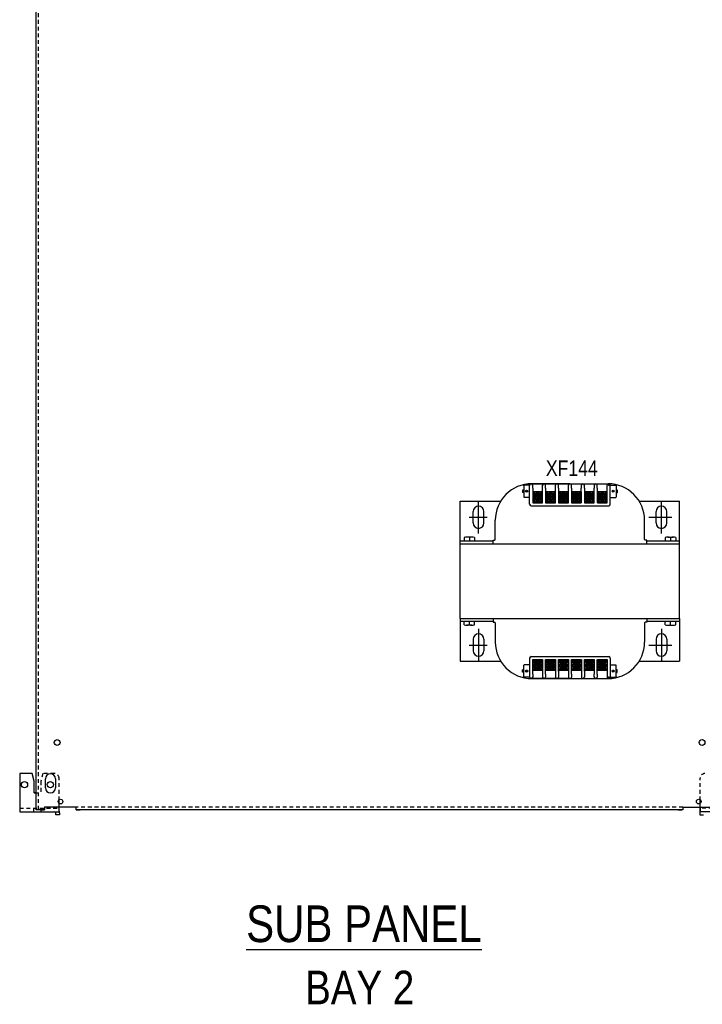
# Model space of a CAD drawing. Header units: inches. Extents: x 1399 to 7113, y 2289 to 6261.
# Tile 3 of 76: x 3048 to 3759, y 2908 to 3934. Entities that reach past the tile are written whole.
import ezdxf
from ezdxf.enums import TextEntityAlignment as Align

# ---------------------------------------------------------------- set-up
doc = ezdxf.new("R2010")
doc.units = ezdxf.units.IN
doc.header["$MEASUREMENT"] = 0
doc.linetypes.add('CENTER', pattern=[2, 1.25, -0.25, 0.25, -0.25])
doc.linetypes.add('VERDECKT', pattern=[7, 4, -3])
doc.layers.add('PWR_0150HP', color=7, linetype='Continuous')
doc.styles.get("Standard").update_dxf_attribs({"font": 'ARIALN.TTF'})

# ---------------------------------------------------------------- blocks, each defined once
blk = doc.blocks.new('SUBPANEL_FRONT')
for p, q in [((-358, -1880), (-358, -5)), ((-375, -1842.3), (-375, -1882.3)), ((-362, -1842.3), (-375, -1842.3)), ((-360, -1850.3), (-362, -1842.3)), ((-360, -1862.3), (-360, -1850.3)), ((-348.2, -1857.2), (-348.2, -1847.7)), ((-337.7, -1847.7), (-337.7, -1857.2)), ((-358, -1862.3), (-360, -1862.3)), ((-358, -1862.3), (-358, -1862.3)), ((-349, -1877), (-349, -1880)), ((-349, -1877), (-316, -1877)), ((-334, -1873.4), (-334, -1869.6)), ((-334, -1882.3), (-334, -1877)), ((-316, -1880), (-316, -1877)), ((316, -1877.3), (316, -1880)), ((316, -1877.3), (349, -1877.3)), ((334, -1873.4), (334, -1869.6)), ((334, -1877.3), (334, -1877)), ((334, -1877.3), (334, -1879.2)), ((-375, -1882.3), (-334, -1882.3)), ((-349, -1880), (-358, -1880)), ((-352.3, -1880), (-349, -1880)), ((-337.5, -1885.3), (-337.5, -1883.3)), ((-333.5, -1885.3), (-337.5, -1885.3)), ((-333.5, -1883.3), (-333.5, -1885.3)), ((316, -1880), (-316, -1880)), ((333.5, -1883.3), (333.5, -1885.3)), ((333.5, -1885.3), (337.5, -1885.3)), ((334, -1879.2), (334, -1880.8)), ((334, -1880.8), (334, -1881.9)), ((334, -1881.9), (334, -1882.3)), ((375, -1882.3), (334, -1882.3))]:
    blk.add_line(p, q)
at = {"linetype": 'VERDECKT'}
for p, q in [((-355.5, -1880), (-355.5, -10)), ((-351, -1842.3), (-353, -1850.3)), ((-339, -1842.3), (-351, -1842.3)), ((-353, -1850.3), (-353, -1862.3)), ((-334, -1877.3), (-334, -1847.3)), ((334, -1877.3), (334, -1847.3)), ((-360, -1862.3), (-353, -1862.3)), ((-334, -1877), (-334, -1873.4)), ((316, -1877.5), (-316, -1877.5)), ((316, -1877.5), (311, -1877.5)), ((334, -1877), (334, -1873.4)), ((334, -1877.6), (334, -1877.3)), ((334, -1878), (334, -1877.6)), ((-375, -1878.3), (-334, -1878.3)), ((-375, -1878.3), (-338.5, -1878.3)), ((-360.5, -1878.3), (-360.5, -1882.3)), ((-352.5, -1882.3), (-352.5, -1878.3)), ((-316, -1880), (-311, -1880)), ((311, -1880), (316, -1880)), ((334, -1878.2), (334, -1878)), ((334, -1878.3), (334, -1878.2)), ((334, -1882.3), (334, -1878.3)), ((375, -1878.3), (334, -1878.3))]:
    blk.add_line(p, q, dxfattribs=at)
for centre, radius in [((-336, -1810), 3), ((336, -1810), 3), ((-370, -1853.8), 3.25), ((-343, -1853.8), 3.25), ((-332.5, -1871.5), 2.4), ((332.5, -1871.5), 2.4)]:
    blk.add_circle(centre, radius)
for centre, radius, start, end in [((-343, -1847.7), 5.25, 0, 180), ((-343, -1857.2), 5.25, 180, 0), ((-338.5, -1883.3), 1, 0, 90), ((-338.5, -1883.3), 5, 0, 25.8419), ((338.5, -1883.3), 5, 154.1581, 180)]:
    blk.add_arc(centre, radius, start, end)
for centre, start, end in [((-339, -1847.3), 0, 90), ((339, -1847.3), 90, 180)]:
    blk.add_arc(centre, 5, start, end, dxfattribs=at)
blk = doc.blocks.new('3KVA_FRONT')
at = {"color": 7}
for p, q in [((65, 11.6), (65, 9.1)), ((66.3, 11.6), (65, 11.6)), ((66.3, 16.5), (66.3, 4.3)), ((72.3, 16.7), (66.6, 16.7)), ((72.3, -3.2), (72.3, 16.6)), ((73.7, 18.2), (155, 18.2)), ((114.3, 18.2), (73.9, 18.2)), ((75.5, 13.4), (75.5, 16.6)), ((75.5, 13.4), (75.5, -1.6)), ((85.8, 13.4), (85.8, 16.6)), ((85.8, -1.6), (85.8, 13.4)), ((89, 13.4), (89, 16.6)), ((89, 13.4), (89, -1.6)), ((99.3, -1.6), (99.2, 13.4)), ((99.3, 13.4), (99.3, 16.6)), ((102.4, 13.4), (102.4, 16.6)), ((102.4, 13.4), (102.5, -1.6)), ((112.7, 13.4), (112.7, 16.6)), ((112.7, -1.6), (112.7, 13.4)), ((114.3, 18.2), (154.7, 18.2)), ((115.9, 13.4), (115.9, 16.6)), ((115.9, 13.4), (115.9, -1.6)), ((126.2, -1.6), (126.1, 13.4)), ((126.2, 13.4), (126.2, 16.6)), ((129.3, 13.4), (129.3, 16.6)), ((129.3, 13.4), (129.4, -1.6)), ((139.6, -1.6), (139.6, 13.4)), ((139.7, 16.6), (139.7, 13.4)), ((142.8, 13.4), (142.8, 16.6)), ((142.8, 13.4), (142.8, -1.6)), ((153.1, 13.4), (153.1, 16.6)), ((153.1, -1.6), (153.1, 13.4)), ((156.3, 16.7), (162.1, 16.7)), ((156.3, -3.2), (156.3, 16.7)), ((162.3, 16.5), (162.3, 4.3)), ((162.3, 12), (163.6, 12)), ((163.6, 12), (163.6, 8.8)), ((66.3, 9.1), (65, 9.1)), ((72.3, 4), (66.6, 4)), ((75.6, 9.9), (75.6, -0.4)), ((85.8, 9.9), (75.6, 9.9)), ((77.3, 7.2), (75.6, 9)), ((75.6, 0.5), (77.3, 2.3)), ((78.2, 8.1), (76.4, 9.9)), ((76.4, -0.4), (78.2, 1.4)), ((77.1, 4.7), (78.9, 7.9)), ((78.9, 1.6), (77.1, 4.7)), ((80, 5.4), (77.5, 5.4)), ((80, 4.1), (77.5, 4.1)), ((82.5, 7.9), (78.9, 7.9)), ((82.5, 1.6), (78.9, 1.6)), ((80, 5.4), (80, 7)), ((80, 7), (81.4, 7)), ((80, 2.5), (80, 4.1)), ((80, 2.5), (81.4, 2.5)), ((81.4, 5.4), (81.4, 7)), ((81.4, 5.4), (83.9, 5.4)), ((81.4, 4.1), (83.9, 4.1)), ((81.4, 2.5), (81.4, 4.1)), ((84.3, 4.7), (82.5, 7.9)), ((84.3, 4.7), (82.5, 1.6)), ((83.2, 8.1), (84.9, 9.9)), ((84.9, -0.4), (83.2, 1.4)), ((84.1, 7.2), (85.8, 9)), ((85.8, 0.5), (84.1, 2.3)), ((85.8, -0.4), (85.8, 9.9)), ((89.1, 9.9), (89.1, -0.4)), ((99.3, 9.9), (89.1, 9.9)), ((90.8, 7.2), (89.1, 9)), ((89.1, 0.5), (90.8, 2.3)), ((91.7, 8.1), (89.9, 9.9)), ((89.9, -0.4), (91.7, 1.4)), ((90.6, 4.7), (92.4, 7.9)), ((92.4, 1.6), (90.6, 4.7)), ((93.5, 5.4), (91, 5.4)), ((93.5, 4.1), (91, 4.1)), ((96, 7.9), (92.4, 7.9)), ((96, 1.6), (92.4, 1.6)), ((93.5, 5.4), (93.5, 7)), ((93.5, 7), (94.9, 7)), ((93.5, 2.5), (93.5, 4.1)), ((93.5, 2.5), (94.9, 2.5)), ((94.9, 5.4), (94.9, 7)), ((94.9, 5.4), (97.4, 5.4)), ((94.9, 4.1), (97.4, 4.1)), ((94.9, 2.5), (94.9, 4.1)), ((97.8, 4.7), (96, 7.9)), ((97.8, 4.7), (96, 1.6)), ((96.7, 8.1), (98.4, 9.9)), ((98.4, -0.4), (96.7, 1.4)), ((97.6, 7.2), (99.3, 9)), ((99.3, 0.5), (97.6, 2.3)), ((99.3, -0.4), (99.3, 9.9)), ((102.5, 9.9), (102.5, -0.4)), ((112.8, 9.9), (102.5, 9.9)), ((104.3, 7.2), (102.5, 9)), ((102.5, 0.5), (104.3, 2.3)), ((105.2, 8.1), (103.4, 9.9)), ((103.4, -0.4), (105.2, 1.4)), ((104, 4.7), (105.8, 7.9)), ((105.8, 1.6), (104, 4.7)), ((107, 5.4), (104.4, 5.4)), ((107, 4.1), (104.4, 4.1)), ((109.4, 7.9), (105.8, 7.9)), ((109.4, 1.6), (105.8, 1.6)), ((107, 5.4), (107, 7)), ((107, 7), (108.3, 7)), ((107, 2.5), (107, 4.1)), ((107, 2.5), (108.3, 2.5)), ((108.3, 5.4), (108.3, 7)), ((108.3, 5.4), (110.9, 5.4)), ((108.3, 4.1), (110.9, 4.1)), ((108.3, 2.5), (108.3, 4.1)), ((111.3, 4.7), (109.4, 7.9)), ((111.3, 4.7), (109.4, 1.6)), ((110.1, 8.1), (111.9, 9.9)), ((111.9, -0.4), (110.1, 1.4)), ((111, 7.2), (112.8, 9)), ((112.8, 0.5), (111, 2.3)), ((112.8, -0.4), (112.8, 9.9)), ((116, 9.9), (116, -0.4)), ((126.2, 9.9), (116, 9.9)), ((117.7, 7.2), (116, 9)), ((116, 0.5), (117.7, 2.3)), ((118.6, 8.1), (116.9, 9.9)), ((116.9, -0.4), (118.6, 1.4)), ((117.5, 4.7), (119.3, 7.9)), ((119.3, 1.6), (117.5, 4.7)), ((120.4, 5.4), (117.9, 5.4)), ((120.4, 4.1), (117.9, 4.1)), ((122.9, 7.9), (119.3, 7.9)), ((122.9, 1.6), (119.3, 1.6)), ((120.4, 5.4), (120.4, 7)), ((120.4, 7), (121.8, 7)), ((120.4, 2.5), (120.4, 4.1)), ((120.4, 2.5), (121.8, 2.5)), ((121.8, 5.4), (121.8, 7)), ((121.8, 5.4), (124.3, 5.4)), ((121.8, 4.1), (124.3, 4.1)), ((121.8, 2.5), (121.8, 4.1)), ((124.7, 4.7), (122.9, 7.9)), ((124.7, 4.7), (122.9, 1.6)), ((123.6, 8.1), (125.3, 9.9)), ((125.3, -0.4), (123.6, 1.4)), ((124.5, 7.2), (126.2, 9)), ((126.2, 0.5), (124.5, 2.3)), ((126.2, -0.4), (126.2, 9.9)), ((129.4, 9.9), (129.4, -0.4)), ((139.7, 9.9), (129.4, 9.9)), ((131.2, 7.2), (129.4, 9)), ((129.4, 0.5), (131.2, 2.3)), ((132.1, 8.1), (130.3, 9.9)), ((130.3, -0.4), (132.1, 1.4)), ((131, 4.7), (132.8, 7.9)), ((132.8, 1.6), (131, 4.7)), ((133.9, 5.4), (131.4, 5.4)), ((133.9, 4.1), (131.4, 4.1)), ((136.4, 7.9), (132.8, 7.9)), ((136.4, 1.6), (132.8, 1.6)), ((133.9, 5.4), (133.9, 7)), ((133.9, 7), (135.3, 7)), ((133.9, 2.5), (133.9, 4.1)), ((133.9, 2.5), (135.3, 2.5)), ((135.3, 5.4), (135.3, 7)), ((135.3, 5.4), (137.8, 5.4)), ((135.3, 4.1), (137.8, 4.1)), ((135.3, 2.5), (135.3, 4.1)), ((138.2, 4.7), (136.4, 7.9)), ((138.2, 4.7), (136.4, 1.6)), ((137.1, 8.1), (138.8, 9.9)), ((138.8, -0.4), (137.1, 1.4)), ((137.9, 7.2), (139.7, 9)), ((139.7, 0.5), (137.9, 2.3)), ((139.7, -0.4), (139.7, 9.9)), ((142.9, 9.9), (142.9, -0.4)), ((153.2, 9.9), (142.9, 9.9)), ((144.7, 7.2), (142.9, 9)), ((142.9, 0.5), (144.7, 2.3)), ((145.5, 8.1), (143.8, 9.9)), ((143.8, -0.4), (145.5, 1.4)), ((144.4, 4.7), (146.2, 7.9)), ((146.2, 1.6), (144.4, 4.7)), ((147.3, 5.4), (144.8, 5.4)), ((147.3, 4.1), (144.8, 4.1)), ((149.8, 7.9), (146.2, 7.9)), ((149.8, 1.6), (146.2, 1.6)), ((147.3, 5.4), (147.3, 7)), ((147.3, 7), (148.7, 7)), ((147.3, 2.5), (147.3, 4.1)), ((147.3, 2.5), (148.7, 2.5)), ((148.7, 5.4), (148.7, 7)), ((148.7, 5.4), (151.2, 5.4)), ((148.7, 4.1), (151.2, 4.1)), ((148.7, 2.5), (148.7, 4.1)), ((151.6, 4.7), (149.8, 7.9)), ((151.6, 4.7), (149.8, 1.6)), ((150.5, 8.1), (152.3, 9.9)), ((152.3, -0.4), (150.5, 1.4)), ((151.4, 7.2), (153.2, 9)), ((153.2, 0.5), (151.4, 2.3)), ((153.2, -0.4), (153.2, 9.9)), ((156.3, 4), (162.1, 4)), ((162.3, 8.8), (163.6, 8.8)), ((73.9, -4.7), (155, -4.7)), ((75.6, -0.4), (85.8, -0.4)), ((75.6, -1.6), (85.7, -1.6)), ((89, -1.6), (99.2, -1.6)), ((89.1, -0.4), (99.3, -0.4)), ((102.5, -0.4), (112.8, -0.4)), ((102.5, -1.6), (112.7, -1.6)), ((116, -0.4), (126.2, -0.4)), ((116, -1.6), (126.1, -1.6)), ((129.4, -0.4), (139.7, -0.4)), ((129.4, -1.6), (139.6, -1.6)), ((142.9, -0.4), (153.2, -0.4)), ((142.9, -1.6), (153, -1.6)), ((4.1, -37.7), (4.1, -41.4)), ((9.5, -37.5), (6.8, -37.5)), ((12.2, -37.5), (9.5, -37.5)), ((9.5, -37.7), (9.5, -41.4)), ((15, -37.7), (15, -41.4)), ((34.2, -44.5), (34.2, -40.5)), ((34.2, -40.5), (35.8, -40.5)), ((194.4, -40.5), (192.8, -40.5)), ((194.4, -44.5), (194.4, -40.5)), ((213.6, -37.7), (213.6, -41.4)), ((216.4, -37.5), (219.1, -37.5)), ((219.1, -37.5), (221.8, -37.5)), ((219.1, -37.7), (219.1, -41.4)), ((224.5, -37.7), (224.5, -41.4)), ((0, -41.4), (34.2, -41.4)), ((0, -122.2), (0, -44.5)), ((0, -44.5), (228.6, -44.5)), ((34.2, -44.5), (194.4, -44.5)), ((194.4, -41.4), (228.6, -41.4)), ((228.6, -122.2), (228.6, -44.5)), ((0, -122.2), (228.6, -122.2)), ((34.2, -122.2), (194.4, -122.2)), ((34.2, -122.2), (34.2, -126.2)), ((194.4, -122.2), (194.4, -126.2)), ((0, -125.2), (34.2, -125.2)), ((4.1, -129), (4.1, -125.2)), ((9.5, -129.2), (6.8, -129.2)), ((9.5, -129), (9.5, -125.2)), ((12.2, -129.2), (9.5, -129.2)), ((15, -129), (15, -125.2)), ((34.2, -126.2), (35.8, -126.2)), ((194.4, -126.2), (192.8, -126.2)), ((194.4, -125.2), (228.6, -125.2)), ((213.6, -129), (213.6, -125.2)), ((216.4, -129.2), (219.1, -129.2)), ((219.1, -129), (219.1, -125.2)), ((219.1, -129.2), (221.8, -129.2)), ((224.5, -129), (224.5, -125.2)), ((72.3, -163.5), (72.3, -183.3)), ((73.9, -161.9), (155, -161.9)), ((156.3, -163.5), (156.3, -183.3)), ((66.3, -183.1), (66.3, -170.9)), ((72.3, -170.7), (66.6, -170.7)), ((75.5, -180.1), (75.5, -165.1)), ((75.6, -165.1), (85.7, -165.1)), ((75.6, -176.6), (75.6, -166.3)), ((75.6, -166.3), (85.8, -166.3)), ((75.6, -167.2), (77.3, -168.9)), ((77.3, -173.9), (75.6, -175.7)), ((76.4, -166.3), (78.2, -168.1)), ((78.9, -168.3), (77.1, -171.4)), ((77.1, -171.4), (78.9, -174.6)), ((80, -170.7), (77.5, -170.7)), ((80, -172.1), (77.5, -172.1)), ((82.5, -168.3), (78.9, -168.3)), ((80, -169.2), (81.4, -169.2)), ((80, -169.2), (80, -170.7)), ((80, -172.1), (80, -173.7)), ((80, -173.7), (81.4, -173.7)), ((81.4, -169.2), (81.4, -170.7)), ((81.4, -170.7), (83.9, -170.7)), ((81.4, -172.1), (81.4, -173.7)), ((81.4, -172.1), (83.9, -172.1)), ((84.3, -171.4), (82.5, -168.3)), ((84.3, -171.4), (82.5, -174.6)), ((84.9, -166.3), (83.2, -168.1)), ((85.8, -167.2), (84.1, -168.9)), ((84.1, -173.9), (85.8, -175.7)), ((85.8, -165.1), (85.8, -180.1)), ((85.8, -166.3), (85.8, -176.6)), ((89, -180.1), (89, -165.1)), ((89, -165.1), (99.2, -165.1)), ((89.1, -176.6), (89.1, -166.3)), ((89.1, -166.3), (99.3, -166.3)), ((89.1, -167.2), (90.8, -168.9)), ((90.8, -173.9), (89.1, -175.7)), ((89.9, -166.3), (91.7, -168.1)), ((92.4, -168.3), (90.6, -171.4)), ((90.6, -171.4), (92.4, -174.6)), ((93.5, -170.7), (91, -170.7)), ((93.5, -172.1), (91, -172.1)), ((96, -168.3), (92.4, -168.3)), ((93.5, -169.2), (94.9, -169.2)), ((93.5, -169.2), (93.5, -170.7)), ((93.5, -172.1), (93.5, -173.7)), ((93.5, -173.7), (94.9, -173.7)), ((94.9, -169.2), (94.9, -170.7)), ((94.9, -170.7), (97.4, -170.7)), ((94.9, -172.1), (94.9, -173.7)), ((94.9, -172.1), (97.4, -172.1)), ((97.8, -171.4), (96, -168.3)), ((97.8, -171.4), (96, -174.6)), ((98.4, -166.3), (96.7, -168.1)), ((99.3, -167.2), (97.6, -168.9)), ((97.6, -173.9), (99.3, -175.7)), ((99.2, -165.1), (99.2, -176.6)), ((99.3, -166.3), (99.3, -176.6)), ((102.4, -177.2), (102.5, -165.1)), ((102.5, -165.1), (112.7, -165.1)), ((102.5, -176.6), (102.5, -166.3)), ((102.5, -166.3), (112.8, -166.3)), ((102.5, -167.2), (104.3, -168.9)), ((104.3, -173.9), (102.5, -175.7)), ((103.4, -166.3), (105.2, -168.1)), ((105.8, -168.3), (104, -171.4)), ((104, -171.4), (105.8, -174.6)), ((107, -170.7), (104.4, -170.7)), ((107, -172.1), (104.4, -172.1)), ((109.4, -168.3), (105.8, -168.3)), ((107, -169.2), (108.3, -169.2)), ((107, -169.2), (107, -170.7)), ((107, -172.1), (107, -173.7)), ((107, -173.7), (108.3, -173.7)), ((108.3, -169.2), (108.3, -170.7)), ((108.3, -170.7), (110.9, -170.7)), ((108.3, -172.1), (108.3, -173.7)), ((108.3, -172.1), (110.9, -172.1)), ((111.3, -171.4), (109.4, -168.3)), ((111.3, -171.4), (109.4, -174.6)), ((111.9, -166.3), (110.1, -168.1)), ((112.8, -167.2), (111, -168.9)), ((111, -173.9), (112.8, -175.7)), ((112.7, -165.1), (112.7, -180.1)), ((112.8, -166.3), (112.8, -176.6)), ((115.9, -180.1), (115.9, -165.1)), ((116, -165.1), (126.1, -165.1)), ((116, -176.6), (116, -166.3)), ((116, -166.3), (126.2, -166.3)), ((116, -167.2), (117.7, -168.9)), ((117.7, -173.9), (116, -175.7)), ((116.9, -166.3), (118.6, -168.1)), ((119.3, -168.3), (117.5, -171.4)), ((117.5, -171.4), (119.3, -174.6)), ((120.4, -170.7), (117.9, -170.7)), ((120.4, -172.1), (117.9, -172.1)), ((122.9, -168.3), (119.3, -168.3)), ((120.4, -169.2), (121.8, -169.2)), ((120.4, -169.2), (120.4, -170.7)), ((120.4, -172.1), (120.4, -173.7)), ((120.4, -173.7), (121.8, -173.7)), ((121.8, -169.2), (121.8, -170.7)), ((121.8, -170.7), (124.3, -170.7)), ((121.8, -172.1), (121.8, -173.7)), ((121.8, -172.1), (124.3, -172.1)), ((124.7, -171.4), (122.9, -168.3)), ((124.7, -171.4), (122.9, -174.6)), ((125.3, -166.3), (123.6, -168.1)), ((126.2, -167.2), (124.5, -168.9)), ((124.5, -173.9), (126.2, -175.7)), ((126.2, -165.1), (126.2, -176.6)), ((126.2, -166.3), (126.2, -176.6)), ((129.4, -165.1), (139.6, -165.1)), ((129.4, -177.2), (129.4, -165.1)), ((129.4, -176.6), (129.4, -166.3)), ((129.4, -166.3), (139.7, -166.3)), ((129.4, -167.2), (131.2, -168.9)), ((131.2, -173.9), (129.4, -175.7)), ((130.3, -166.3), (132.1, -168.1)), ((132.8, -168.3), (131, -171.4)), ((131, -171.4), (132.8, -174.6)), ((133.9, -170.7), (131.4, -170.7)), ((133.9, -172.1), (131.4, -172.1)), ((136.4, -168.3), (132.8, -168.3)), ((133.9, -169.2), (135.3, -169.2)), ((133.9, -169.2), (133.9, -170.7)), ((133.9, -172.1), (133.9, -173.7)), ((133.9, -173.7), (135.3, -173.7)), ((135.3, -169.2), (135.3, -170.7)), ((135.3, -170.7), (137.8, -170.7)), ((135.3, -172.1), (135.3, -173.7)), ((135.3, -172.1), (137.8, -172.1)), ((138.2, -171.4), (136.4, -168.3)), ((138.2, -171.4), (136.4, -174.6)), ((138.8, -166.3), (137.1, -168.1)), ((139.7, -167.2), (137.9, -168.9)), ((137.9, -173.9), (139.7, -175.7)), ((139.6, -165.1), (139.6, -180.1)), ((139.7, -166.3), (139.7, -176.6)), ((142.8, -180.1), (142.8, -165.1)), ((142.9, -165.1), (153, -165.1)), ((142.9, -176.6), (142.9, -166.3)), ((142.9, -166.3), (153.2, -166.3)), ((142.9, -167.2), (144.7, -168.9)), ((144.7, -173.9), (142.9, -175.7)), ((143.8, -166.3), (145.5, -168.1)), ((146.2, -168.3), (144.4, -171.4)), ((144.4, -171.4), (146.2, -174.6)), ((147.3, -170.7), (144.8, -170.7)), ((147.3, -172.1), (144.8, -172.1)), ((149.8, -168.3), (146.2, -168.3)), ((147.3, -169.2), (148.7, -169.2)), ((147.3, -169.2), (147.3, -170.7)), ((147.3, -172.1), (147.3, -173.7)), ((147.3, -173.7), (148.7, -173.7)), ((148.7, -169.2), (148.7, -170.7)), ((148.7, -170.7), (151.2, -170.7)), ((148.7, -172.1), (148.7, -173.7)), ((148.7, -172.1), (151.2, -172.1)), ((151.6, -171.4), (149.8, -168.3)), ((151.6, -171.4), (149.8, -174.6)), ((152.3, -166.3), (150.5, -168.1)), ((153.2, -167.2), (151.4, -168.9)), ((151.4, -173.9), (153.2, -175.7)), ((153.1, -165.1), (153.1, -180.1)), ((153.2, -166.3), (153.2, -176.6)), ((156.3, -170.7), (162.1, -170.7)), ((162.3, -183.1), (162.3, -170.9)), ((65, -178.3), (65, -175.8)), ((66.3, -175.8), (65, -175.8)), ((66.3, -178.3), (65, -178.3)), ((72.3, -183.4), (66.6, -183.4)), ((75.5, -180.1), (75.5, -183.3)), ((85.8, -176.6), (75.6, -176.6)), ((78.2, -174.8), (76.4, -176.6)), ((82.5, -174.6), (78.9, -174.6)), ((83.2, -174.8), (84.9, -176.6)), ((85.8, -180.1), (85.8, -183.3)), ((89, -180.1), (89, -183.3)), ((99.3, -176.6), (89.1, -176.6)), ((91.7, -174.8), (89.9, -176.6)), ((96, -174.6), (92.4, -174.6)), ((96.7, -174.8), (98.4, -176.6)), ((99.3, -176.6), (99.3, -183.3)), ((102.4, -177.2), (102.4, -183.3)), ((112.8, -176.6), (102.5, -176.6)), ((105.2, -174.8), (103.4, -176.6)), ((109.4, -174.6), (105.8, -174.6)), ((110.1, -174.8), (111.9, -176.6)), ((112.7, -180.1), (112.7, -183.3)), ((115.9, -180.1), (115.9, -183.3)), ((126.2, -176.6), (116, -176.6)), ((118.6, -174.8), (116.9, -176.6)), ((122.9, -174.6), (119.3, -174.6)), ((123.6, -174.8), (125.3, -176.6)), ((126.2, -176.6), (126.2, -183.3)), ((129.3, -177.2), (129.3, -183.3)), ((139.7, -176.6), (129.4, -176.6)), ((132.1, -174.8), (130.3, -176.6)), ((136.4, -174.6), (132.8, -174.6)), ((137.1, -174.8), (138.8, -176.6)), ((139.7, -183.3), (139.7, -180.1)), ((142.8, -180.1), (142.8, -183.3)), ((153.2, -176.6), (142.9, -176.6)), ((145.5, -174.8), (143.8, -176.6)), ((149.8, -174.6), (146.2, -174.6)), ((150.5, -174.8), (152.3, -176.6)), ((153.1, -180.1), (153.1, -183.3)), ((156.3, -183.4), (162.1, -183.4)), ((162.3, -175.5), (163.6, -175.5)), ((162.3, -178.6), (163.6, -178.6)), ((163.6, -178.6), (163.6, -175.5)), ((73.7, -184.9), (155, -184.9)), ((114.3, -184.9), (73.9, -184.9)), ((114.3, -184.9), (154.7, -184.9))]:
    blk.add_line(p, q, dxfattribs=at)
for p, q in [((0, 0), (42.1, 0)), ((0, -44.5), (0, 0)), ((19.1, -33.6), (19.1, 0.1)), ((186.5, 0), (228.6, 0)), ((209.6, -33.6), (209.6, 0.1)), ((228.6, -44.5), (228.6, 0)), ((9.2, -16.8), (28.1, -16.8)), ((13.5, -22.7), (13.5, -10.8)), ((24.6, -22.7), (24.6, -10.8)), ((196.6, -16.8), (220.4, -16.8)), ((204, -22.7), (204, -10.8)), ((215.1, -22.7), (215.1, -10.8)), ((0, -122.2), (0, -166.7)), ((228.6, -122.2), (228.6, -166.7)), ((19.1, -133.1), (19.1, -166.8)), ((209.6, -133.1), (209.6, -166.8)), ((9.2, -149.9), (28.1, -149.9)), ((13.5, -143.9), (13.5, -155.9)), ((24.6, -143.9), (24.6, -155.9)), ((196.6, -149.9), (220.4, -149.9)), ((204, -143.9), (204, -155.9)), ((215.1, -143.9), (215.1, -155.9)), ((0, -166.7), (42.1, -166.7)), ((186.5, -166.7), (228.6, -166.7))]:
    blk.add_line(p, q)
at = {"color": 7, "linetype": 'Continuous'}
for p, q in [((36.5, -39.8), (36.5, -19.9)), ((192.1, -39.8), (192.1, -19.9)), ((36.5, -126.9), (36.5, -146.8)), ((192.1, -126.9), (192.1, -146.8))]:
    blk.add_line(p, q, dxfattribs=at)
at = {"linetype": 'CENTER'}
for p, q in [((9.5, -37.5), (9.5, -41.4)), ((219.1, -37.5), (219.1, -41.4)), ((9.5, -129.2), (9.5, -125.2)), ((219.1, -129.2), (219.1, -125.2))]:
    blk.add_line(p, q, dxfattribs=at)
at = {"color": 7}
for centre, radius in [((69.2, 10.4), 1.07), ((159.4, 10.4), 1.07), ((80.7, 4.7), 4.19), ((94.2, 4.7), 4.19), ((107.6, 4.7), 4.19), ((121.1, 4.7), 4.19), ((134.6, 4.7), 4.19), ((148, 4.7), 4.19), ((80.7, -171.4), 4.19), ((94.2, -171.4), 4.19), ((107.6, -171.4), 4.19), ((121.1, -171.4), 4.19), ((134.6, -171.4), 4.19), ((148, -171.4), 4.19), ((69.2, -177), 1.07), ((159.4, -177), 1.07)]:
    blk.add_circle(centre, radius, dxfattribs=at)
at = {"color": 7, "linetype": 'Continuous'}
for centre, start, end in [((74.6, -19.9), 90, 180), ((154, -19.9), 0, 90), ((74.6, -146.8), 180, 270), ((154, -146.8), 270, 0)]:
    blk.add_arc(centre, 38.1, start, end, dxfattribs=at)
at = {"color": 7}
for centre, radius, start, end in [((66.6, 16.5), 0.254, 90, 180), ((73.9, 16.6), 1.59, 0, 180), ((87.4, 16.6), 1.59, 0, 180), ((100.8, 16.6), 1.59, 0, 180), ((114.3, 16.6), 1.59, 0, 180), ((127.8, 16.6), 1.59, 0, 180), ((141.2, 16.6), 1.59, 0, 180), ((154.7, 16.6), 1.6, 1.2577, 180.3335), ((162.1, 16.5), 0.254, 0, 90), ((66.6, 4.3), 0.254, 180, 270), ((80.7, 4.7), 2.63, 15.1831, 164.8169), ((80.7, 4.7), 2.63, 195.1831, 344.8169), ((94.2, 4.7), 2.63, 15.1831, 164.8169), ((94.2, 4.7), 2.63, 195.1831, 344.8169), ((107.6, 4.7), 2.63, 15.1831, 164.8169), ((107.6, 4.7), 2.63, 195.1831, 344.8169), ((121.1, 4.7), 2.63, 15.1831, 164.8169), ((121.1, 4.7), 2.63, 195.1831, 344.8169), ((134.6, 4.7), 2.63, 15.1831, 164.8169), ((134.6, 4.7), 2.63, 195.1831, 344.8169), ((148, 4.7), 2.63, 15.1831, 164.8169), ((148, 4.7), 2.63, 195.1831, 344.8169), ((162.1, 4.3), 0.254, 270, 0), ((73.9, -3.2), 1.57, 180, 270), ((73.9, -3.2), 1.57, 180, 270), ((154.7, -3.2), 1.57, 270, 0), ((6.8, -57.5), 20, 82.186, 97.814), ((12.2, -57.5), 20, 82.186, 97.814), ((35.8, -39.8), 0.762, 270, 359.0122), ((192.8, -39.8), 0.762, 180.9878, 270), ((216.4, -57.5), 20, 82.186, 97.814), ((221.8, -57.5), 20, 82.186, 97.814), ((6.8, -109.2), 20, 262.186, 277.814), ((12.2, -109.2), 20, 262.186, 277.814), ((35.8, -126.9), 0.762, 0.9878, 90), ((192.8, -126.9), 0.762, 90, 179.0122), ((216.4, -109.2), 20, 262.186, 277.814), ((221.8, -109.2), 20, 262.186, 277.814), ((73.9, -163.5), 1.57, 90, 180), ((73.9, -163.5), 1.57, 90, 180), ((154.7, -163.5), 1.57, 0, 90), ((66.6, -170.9), 0.254, 90, 180), ((80.7, -171.4), 2.63, 15.1831, 164.8169), ((80.7, -171.4), 2.63, 195.1831, 344.8169), ((94.2, -171.4), 2.63, 15.1831, 164.8169), ((94.2, -171.4), 2.63, 195.1831, 344.8169), ((107.6, -171.4), 2.63, 15.1831, 164.8169), ((107.6, -171.4), 2.63, 195.1831, 344.8169), ((121.1, -171.4), 2.63, 15.1831, 164.8169), ((121.1, -171.4), 2.63, 195.1831, 344.8169), ((134.6, -171.4), 2.63, 15.1831, 164.8169), ((134.6, -171.4), 2.63, 195.1831, 344.8169), ((148, -171.4), 2.63, 15.1831, 164.8169), ((148, -171.4), 2.63, 195.1831, 344.8169), ((162.1, -170.9), 0.254, 0, 90), ((66.6, -183.1), 0.254, 180, 270), ((73.9, -183.3), 1.59, 180, 0), ((87.4, -183.3), 1.59, 180, 0), ((100.8, -183.3), 1.59, 180, 0), ((114.3, -183.3), 1.59, 180, 0), ((127.8, -183.3), 1.59, 180, 0), ((141.2, -183.3), 1.59, 180, 0), ((154.7, -183.3), 1.6, 179.6665, 358.7423), ((162.1, -183.1), 0.254, 270, 0)]:
    blk.add_arc(centre, radius, start, end, dxfattribs=at)
for centre, start, end in [((19.1, -10.8), 0, 180), ((209.6, -10.8), 0, 180), ((19.1, -22.7), 180, 0), ((209.6, -22.7), 180, 0), ((19.1, -143.9), 0, 180), ((209.6, -143.9), 0, 180), ((19.1, -155.9), 180, 0), ((209.6, -155.9), 180, 0)]:
    blk.add_arc(centre, 5.59, start, end)
at = {"color": 7, "linetype": 'ByBlock'}
for p in [(66.3, 16.5), (69.2, 10.4), (154.7, 16.6), (159.4, 10.4), (162.3, 16.5), (66.3, -183.1), (69.2, -177), (154.7, -183.3), (159.4, -177), (162.3, -183.1)]:
    blk.add_point(p, dxfattribs=at)
at = {"color": 7}
for p in [(80.7, 4.7), (94.2, 4.7), (107.6, 4.7), (121.1, 4.7), (134.6, 4.7), (148, 4.7), (80.7, -171.4), (94.2, -171.4), (107.6, -171.4), (121.1, -171.4), (134.6, -171.4), (148, -171.4)]:
    blk.add_point(p, dxfattribs=at)

msp = doc.modelspace()

# ---------------------------------------------------------------- block references
msp.add_blockref('SUBPANEL_FRONT', (3422.951, 4990.541))
at = {"layer": 'PWR_0150HP'}
msp.add_blockref('3KVA_FRONT', (3506.963, 3432.058), dxfattribs=at)

# ---------------------------------------------------------------- texts
for s, height, p in [('%%USUB PANEL', 38.18182, (3406.592, 2972.579)), ('BAY 2', 35, (3402.218, 2907.741))]:
    msp.add_text(s, height=height).set_placement(p, align=Align.CENTER)
at = {"layer": 'PWR_0150HP', "lineweight": 15}
msp.add_text('XF144', height=16, dxfattribs=at).set_placement((3623.199, 3466.466), align=Align.MIDDLE)

doc.saveas('drawing.dxf')
